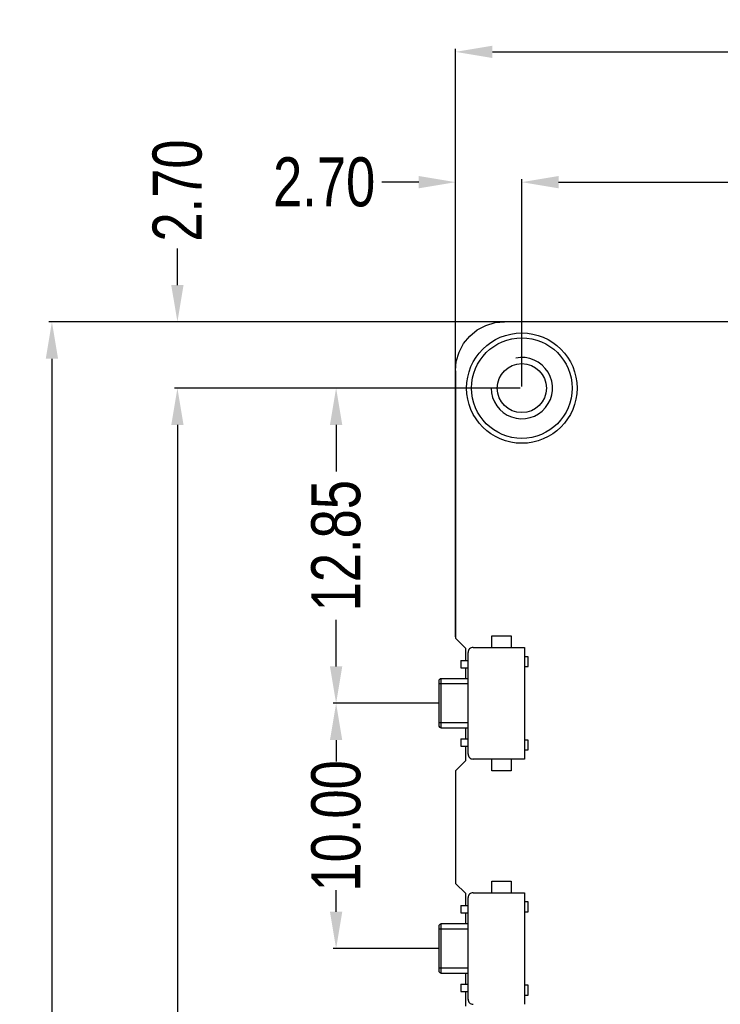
# Model space of a CAD drawing. Header units: inches. Extents: x -100 to 126, y -58 to 58.
# Tile 93 of 118: x 38 to 67, y 14 to 54. Entities that reach past the tile are written whole.
import ezdxf

# ---------------------------------------------------------------- set-up
doc = ezdxf.new("R2010")
doc.units = ezdxf.units.IN
doc.header["$LTSCALE"] = 1.21
doc.header["$MEASUREMENT"] = 0
doc.header["$PDMODE"] = 3
doc.header["$PDSIZE"] = 0.3125
doc.layers.get('0').update_dxf_attribs({"linetype": 'CONTINUOUS'})
doc.layers.get('Defpoints').update_dxf_attribs({"linetype": 'CONTINUOUS'})
doc.styles.get("Standard").update_dxf_attribs({"font": 'txt', "width": 0.8})
doc.dimstyles.get("Standard").update_dxf_attribs({"dimtxt": 0.15625, "dimasz": 0.1875, "dimexe": 0.125, "dimexo": 0.0625, "dimgap": 0.09, "dimtad": 0, "dimtih": 1, "dimtoh": 1, "dimzin": 4, "dimdsep": 46, "dimtxsty": 'STANDARD', "dimblk": '_FILLED', "dimblk1": '_FILLED', "dimblk2": '_FILLED', "dimcen": 0.09, "dimazin": 1, "dimtp": 0.01, "dimtm": 0.01, "dimtfac": 1, "dimtofl": 0, "dimtmove": 0, "dimatfit": 3, "dimldrblk": '_FILLED', "dimfxl": 1, "dimtolj": 1, "dimtzin": 4, "dimarcsym": 0})

# ---------------------------------------------------------------- blocks, each defined once
blk = doc.blocks.new('_FILLED')
at = {"color": 0, "linetype": 'ByBlock'}
blk.add_solid([(0, 0), (-1, 0.167), (-1, -0.167)], dxfattribs=at)
blk = doc.blocks.new('*D10')
at = {"color": 0, "lineweight": -2}
for p, q in [((58.899, 39.073), (58.899, 47.534)), ((60.399, 47.409), (83.042, 47.409)), ((111.999, 47.409), (89.355, 47.409)), ((113.499, 39.073), (113.499, 47.534))]:
    blk.add_line(p, q, dxfattribs=at)
at = {"layer": 'Defpoints', "color": 0}
for p in [(58.899, 47.409), (58.899, 39.011), (113.499, 39.011)]:
    blk.add_point(p, dxfattribs=at)
at = {"color": 0, "lineweight": -2, "xscale": 1.5, "yscale": 1.5, "zscale": 1.5, "rotation": 180}
blk.add_blockref('_FILLED', (58.899, 47.409), dxfattribs=at)
at = {"color": 0, "lineweight": -2, "xscale": 1.5, "yscale": 1.5, "zscale": 1.5}
blk.add_blockref('_FILLED', (113.499, 47.409), dxfattribs=at)
at = {"color": 0, "insert": (86.199, 47.409), "char_height": 2, "attachment_point": 5}
blk.add_mtext('\\A1;54.60', dxfattribs=at)
blk = doc.blocks.new('*D11')
at = {"color": 0, "lineweight": -2}
for p, q in [((56.199, 28.873), (56.199, 52.847)), ((57.699, 52.722), (83.309, 52.722)), ((114.699, 52.722), (89.089, 52.722)), ((116.199, 39.773), (116.199, 52.847))]:
    blk.add_line(p, q, dxfattribs=at)
at = {"layer": 'Defpoints', "color": 0}
for p in [(116.199, 52.722), (116.199, 39.711), (56.199, 28.811)]:
    blk.add_point(p, dxfattribs=at)
at = {"color": 0, "lineweight": -2, "xscale": 1.5, "yscale": 1.5, "zscale": 1.5, "rotation": 180}
blk.add_blockref('_FILLED', (56.199, 52.722), dxfattribs=at)
at = {"color": 0, "lineweight": -2, "xscale": 1.5, "yscale": 1.5, "zscale": 1.5}
blk.add_blockref('_FILLED', (116.199, 52.722), dxfattribs=at)
at = {"color": 0, "insert": (86.199, 52.722), "char_height": 2, "attachment_point": 5}
blk.add_mtext('\\A1;60.00', dxfattribs=at)
blk = doc.blocks.new('*D12')
at = {"color": 0, "lineweight": -2}
for p, q in [((54.699, 47.409), (53.199, 47.409)), ((56.199, 47.471), (56.199, 47.534)), ((58.899, 47.471), (58.899, 47.534)), ((60.399, 47.409), (61.899, 47.409))]:
    blk.add_line(p, q, dxfattribs=at)
at = {"layer": 'Defpoints', "color": 0}
for p in [(56.199, 47.409), (56.199, 47.409), (58.899, 47.409)]:
    blk.add_point(p, dxfattribs=at)
at = {"color": 0, "lineweight": -2, "xscale": 1.5, "yscale": 1.5, "zscale": 1.5}
blk.add_blockref('_FILLED', (56.199, 47.409), dxfattribs=at)
at = {"color": 0, "lineweight": -2, "xscale": 1.5, "yscale": 1.5, "zscale": 1.5, "rotation": 180}
blk.add_blockref('_FILLED', (58.899, 47.409), dxfattribs=at)
at = {"color": 0, "insert": (50.842, 47.409), "char_height": 2, "attachment_point": 5}
blk.add_mtext('\\A1;2.70', dxfattribs=at)
blk = doc.blocks.new('*D13')
at = {"color": 0, "lineweight": -2}
for p, q in [((58.836, 39.011), (44.735, 39.011)), ((44.86, 37.511), (44.86, -5.149)), ((44.86, -53.589), (44.86, -10.929)), ((58.836, -55.089), (44.735, -55.089))]:
    blk.add_line(p, q, dxfattribs=at)
at = {"layer": 'Defpoints', "color": 0}
for p in [(58.899, 39.011), (44.86, -55.089), (58.899, -55.089)]:
    blk.add_point(p, dxfattribs=at)
at = {"color": 0, "lineweight": -2, "xscale": 1.5, "yscale": 1.5, "zscale": 1.5}
for p, rotation in [((44.86, 39.011), 90), ((44.86, -55.089), 270)]:
    blk.add_blockref('_FILLED', p, dxfattribs=dict(at, rotation=rotation))
at = {"color": 0, "insert": (44.86, -8.039), "char_height": 2, "attachment_point": 5, "rotation": 90}
blk.add_mtext('\\A1;94.10', dxfattribs=at)
blk = doc.blocks.new('*D14')
at = {"color": 0, "lineweight": -2}
for p, q in [((58.836, 39.011), (51.204, 39.011)), ((51.329, 37.511), (51.329, 35.609)), ((51.329, 27.661), (51.329, 29.563)), ((55.55, 26.161), (51.204, 26.161))]:
    blk.add_line(p, q, dxfattribs=at)
at = {"layer": 'Defpoints', "color": 0}
for p in [(58.899, 39.011), (51.329, 26.161), (55.612, 26.161)]:
    blk.add_point(p, dxfattribs=at)
at = {"color": 0, "lineweight": -2, "xscale": 1.5, "yscale": 1.5, "zscale": 1.5}
for p, rotation in [((51.329, 39.011), 90), ((51.329, 26.161), 270)]:
    blk.add_blockref('_FILLED', p, dxfattribs=dict(at, rotation=rotation))
at = {"color": 0, "insert": (51.329, 32.586), "char_height": 2, "attachment_point": 5, "rotation": 90}
blk.add_mtext('\\A1;12.85', dxfattribs=at)
blk = doc.blocks.new('*D15')
at = {"color": 0, "lineweight": -2}
for p, q in [((55.45, 26.161), (51.204, 26.161)), ((51.329, 24.661), (51.329, 23.784)), ((51.329, 17.661), (51.329, 18.537)), ((55.55, 16.161), (51.204, 16.161))]:
    blk.add_line(p, q, dxfattribs=at)
at = {"layer": 'Defpoints', "color": 0}
for p in [(55.512, 26.161), (51.329, 16.161), (55.612, 16.161)]:
    blk.add_point(p, dxfattribs=at)
at = {"color": 0, "lineweight": -2, "xscale": 1.5, "yscale": 1.5, "zscale": 1.5}
for p, rotation in [((51.329, 26.161), 90), ((51.329, 16.161), 270)]:
    blk.add_blockref('_FILLED', p, dxfattribs=dict(at, rotation=rotation))
at = {"color": 0, "insert": (51.329, 21.161), "char_height": 2, "attachment_point": 5, "rotation": 90}
blk.add_mtext('\\A1;10.00', dxfattribs=at)
blk = doc.blocks.new('*D16')
at = {"color": 0, "lineweight": -2}
for p, q in [((76.836, 41.711), (39.619, 41.711)), ((39.744, 40.211), (39.744, -4.883)), ((39.744, -56.289), (39.744, -11.196)), ((61.686, -57.789), (39.619, -57.789))]:
    blk.add_line(p, q, dxfattribs=at)
at = {"layer": 'Defpoints', "color": 0}
for p in [(76.899, 41.711), (39.744, -57.789), (61.749, -57.789)]:
    blk.add_point(p, dxfattribs=at)
at = {"color": 0, "lineweight": -2, "xscale": 1.5, "yscale": 1.5, "zscale": 1.5}
for p, rotation in [((39.744, 41.711), 90), ((39.744, -57.789), 270)]:
    blk.add_blockref('_FILLED', p, dxfattribs=dict(at, rotation=rotation))
at = {"color": 0, "insert": (39.744, -8.039), "char_height": 2, "attachment_point": 5, "rotation": 90}
blk.add_mtext('\\A1;99.50', dxfattribs=at)
blk = doc.blocks.new('*D17')
at = {"color": 0, "lineweight": -2}
for p, q in [((44.86, 43.211), (44.86, 44.711)), ((58.836, 41.711), (44.735, 41.711)), ((58.836, 39.011), (44.735, 39.011)), ((44.86, 37.511), (44.86, 36.011))]:
    blk.add_line(p, q, dxfattribs=at)
at = {"layer": 'Defpoints', "color": 0}
for p in [(44.86, 41.711), (58.899, 41.711), (58.899, 39.011)]:
    blk.add_point(p, dxfattribs=at)
at = {"color": 0, "lineweight": -2, "xscale": 1.5, "yscale": 1.5, "zscale": 1.5}
for p, rotation in [((44.86, 41.711), 270), ((44.86, 39.011), 90)]:
    blk.add_blockref('_FILLED', p, dxfattribs=dict(at, rotation=rotation))
at = {"color": 0, "insert": (44.86, 47.068), "char_height": 2, "attachment_point": 5, "rotation": 90}
blk.add_mtext('\\A1;2.70', dxfattribs=at)

msp = doc.modelspace()

# ---------------------------------------------------------------- linework, layer by layer
at = {"color": 7, "linetype": 'Continuous'}
for p, q in [((56.778, 41.132), (57.082, 41.382)), ((57.082, 41.382), (57.43, 41.568)), ((57.43, 41.568), (57.807, 41.682)), ((57.807, 41.682), (58.199, 41.711)), ((76.899, 41.711), (58.199, 41.711)), ((56.528, 40.827), (56.778, 41.132)), ((56.342, 40.48), (56.528, 40.827)), ((56.228, 40.103), (56.342, 40.48)), ((56.189, 39.711), (56.228, 40.103)), ((56.189, 39.711), (56.199, 28.811)), ((57.674, 28.436), (57.674, 28.911)), ((57.674, 28.911), (58.469, 28.911)), ((58.469, 28.911), (58.469, 28.436)), ((56.599, 28.411), (56.199, 28.811)), ((56.599, 28.411), (56.599, 27.911)), ((56.712, 24.086), (56.712, 28.236)), ((56.912, 28.436), (59.012, 28.436)), ((59.012, 28.436), (59.012, 23.886)), ((56.412, 27.911), (56.412, 27.611)), ((56.412, 27.911), (56.712, 27.911)), ((59.162, 28.061), (59.012, 28.061)), ((59.162, 27.661), (59.162, 28.061)), ((56.412, 27.611), (56.712, 27.611)), ((56.599, 27.611), (56.599, 27.161)), ((59.012, 27.661), (59.162, 27.661)), ((55.512, 27.061), (55.512, 25.261)), ((55.512, 26.961), (56.712, 26.961)), ((55.612, 25.161), (55.612, 27.161)), ((56.712, 27.161), (55.612, 27.161)), ((56.712, 25.361), (55.512, 25.361)), ((55.612, 25.161), (56.712, 25.161)), ((56.599, 25.161), (56.599, 24.711)), ((56.412, 24.711), (56.412, 24.411)), ((56.412, 24.711), (56.712, 24.711)), ((59.162, 24.661), (59.012, 24.661)), ((59.162, 24.261), (59.162, 24.661)), ((56.412, 24.411), (56.712, 24.411)), ((56.599, 24.411), (56.599, 23.811)), ((59.012, 24.261), (59.162, 24.261)), ((56.199, 23.411), (56.599, 23.811)), ((59.012, 23.886), (56.912, 23.886)), ((57.674, 23.411), (57.674, 23.886)), ((58.469, 23.886), (58.469, 23.411)), ((56.199, 23.411), (56.199, 18.811)), ((58.469, 23.411), (57.674, 23.411)), ((57.674, 18.436), (57.674, 18.911)), ((57.674, 18.911), (58.469, 18.911)), ((58.469, 18.911), (58.469, 18.436)), ((56.599, 18.411), (56.199, 18.811)), ((56.599, 18.411), (56.599, 17.911)), ((56.712, 14.086), (56.712, 18.236)), ((56.912, 18.436), (59.012, 18.436)), ((59.012, 18.436), (59.012, 13.886)), ((56.412, 17.911), (56.412, 17.611)), ((56.412, 17.911), (56.712, 17.911)), ((59.162, 18.061), (59.012, 18.061)), ((59.162, 17.661), (59.162, 18.061)), ((56.412, 17.611), (56.712, 17.611)), ((56.599, 17.611), (56.599, 17.161)), ((59.012, 17.661), (59.162, 17.661)), ((55.512, 17.061), (55.512, 15.261)), ((55.512, 16.961), (56.712, 16.961)), ((55.612, 15.161), (55.612, 17.161)), ((56.712, 17.161), (55.612, 17.161)), ((56.712, 15.361), (55.512, 15.361)), ((55.612, 15.161), (56.712, 15.161)), ((56.599, 15.161), (56.599, 14.711)), ((56.412, 14.711), (56.412, 14.411)), ((56.412, 14.711), (56.712, 14.711)), ((59.162, 14.661), (59.012, 14.661)), ((59.162, 14.261), (59.162, 14.661)), ((56.412, 14.411), (56.712, 14.411)), ((56.599, 14.411), (56.599, 13.811)), ((59.012, 14.261), (59.162, 14.261))]:
    msp.add_line(p, q, dxfattribs=at)
for radius in [2.25, 2.05]:
    msp.add_circle((58.899, 39.011), radius, dxfattribs=at)
msp.add_circle((58.899, 39.011), 1)
msp.add_arc((58.899, 39.011), 1.25, 180, 101.3617)
for centre, radius, start, end in [((56.912, 28.236), 0.2, 89.9999, 179.9999), ((55.612, 27.061), 0.1, 89.9999, 179.9999), ((55.612, 25.261), 0.1, 179.9999, 269.9999), ((56.912, 24.086), 0.2, 177.9937, 269.9999), ((56.912, 18.236), 0.2, 89.9999, 179.9999), ((55.612, 17.061), 0.1, 89.9999, 179.9999), ((55.612, 15.261), 0.1, 179.9999, 269.9999), ((56.912, 14.086), 0.2, 177.9937, 269.9999)]:
    msp.add_arc(centre, radius, start, end, dxfattribs=at)

# ---------------------------------------------------------------- dimensions: what is measured, and where the dimension line sits
at = {"color": 1}
for base, p1, p2, picture, middle in [((116.199, 52.722), (56.199, 28.811), (116.199, 39.711), '*D11', (86.199, 52.722)), ((56.199, 47.409), (58.899, 47.409), (56.199, 47.409), '*D12', (50.842, 47.409)), ((58.899, 47.409), (113.499, 39.011), (58.899, 39.011), '*D10', (86.199, 47.409))]:
    dim = msp.add_linear_dim(base=base, p1=p1, p2=p2, dimstyle='STANDARD', override={"dimtxt": 2, "dimasz": 1.5, "dimtih": 0, "dimtoh": 0, "dimzin": 0, "dimcen": 0.198, "dimadec": 0, "dimazin": 0, "dimtp": 0, "dimtm": 0, "dimtdec": 4, "dimtzin": 0}, dxfattribs=at)
    dim.commit()
    dim.dimension.update_dxf_attribs({"geometry": picture, "text_midpoint": middle})
for base, p1, p2, picture, middle in [((44.86, 41.711), (58.899, 39.011), (58.899, 41.711), '*D17', (44.86, 47.068)), ((39.744, -57.789), (76.899, 41.711), (61.749, -57.789), '*D16', (39.744, -8.039)), ((44.86, -55.089), (58.899, 39.011), (58.899, -55.089), '*D13', (44.86, -8.039)), ((51.329, 26.161), (58.899, 39.011), (55.612, 26.161), '*D14', (51.329, 32.586)), ((51.329, 16.161), (55.512, 26.161), (55.612, 16.161), '*D15', (51.329, 21.161))]:
    dim = msp.add_linear_dim(base=base, p1=p1, p2=p2, angle=90, dimstyle='STANDARD', override={"dimtxt": 2, "dimasz": 1.5, "dimtih": 0, "dimtoh": 0, "dimzin": 0, "dimcen": 0.198, "dimadec": 0, "dimazin": 0, "dimtp": 0, "dimtm": 0, "dimtdec": 4, "dimtzin": 0}, dxfattribs=at)
    dim.commit()
    dim.dimension.update_dxf_attribs({"geometry": picture, "text_midpoint": middle})

doc.saveas('drawing.dxf')
